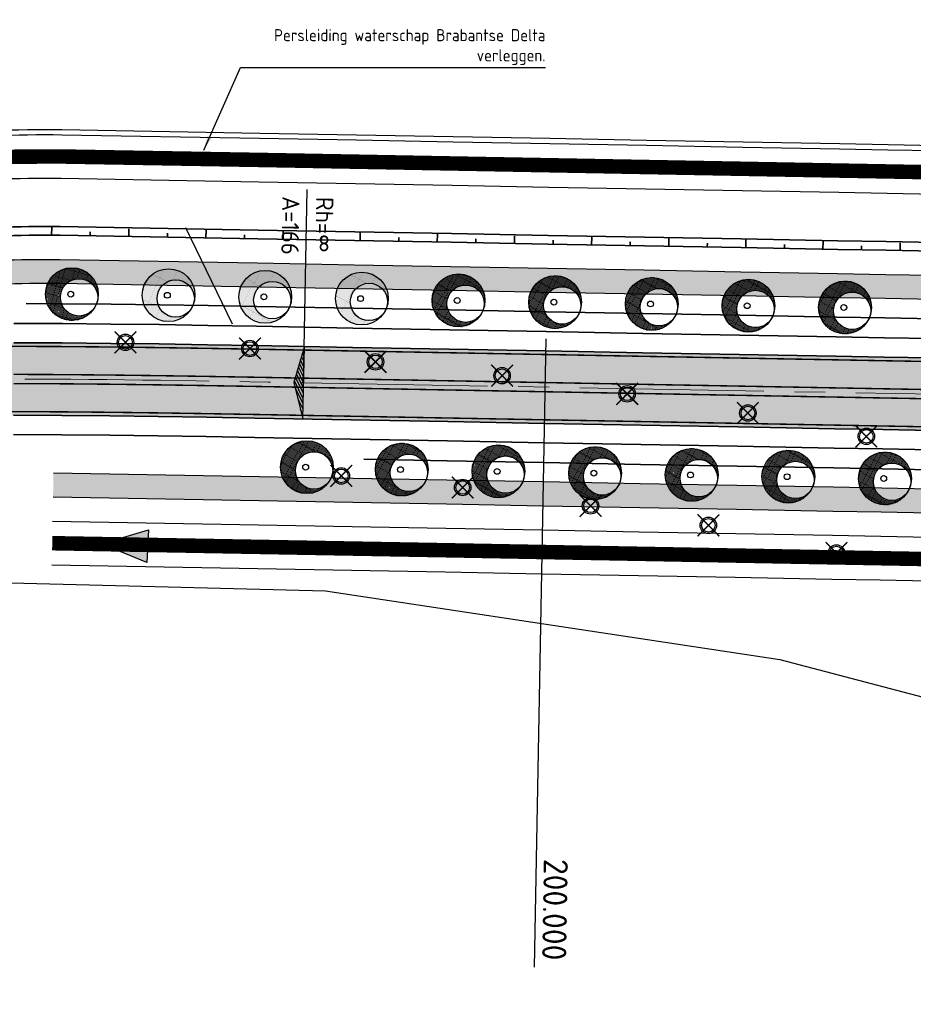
# Model space of a CAD drawing. Extents: x 100296 to 107772, y 404875 to 408930.
# Tile 3 of 97: x 100449 to 100542, y 407425 to 407527. Entities that reach past the tile are written whole.
import ezdxf

# ---------------------------------------------------------------- set-up
doc = ezdxf.new("R2010")
doc.units = 0
doc.linetypes.add('CENTER2', pattern=[28.575, 19.05, -3.175, 3.175, -3.175])
doc.linetypes.add('VW-3-3_STREEP', pattern=[6, 3, -3])
for name, color, linetype in [('c3d-alignment_labeling', 7, 'Continuous'), ('n-xx-gw-waterlijn-gd', 161, 'Continuous'), ('TDNA----_main_road_asphalt', 251, 'Continuous'), ('TDNA----_nw boom', 94, 'Continuous'), ('TDNA----_nw fietspad', 254, 'Continuous'), ('TDNA----_stroomrichting', 160, 'Continuous'), ('TDNA----_verkanting', 250, 'Continuous'), ('TDNL----_helling', 1, 'Continuous'), ('TDNL----_nw boom', 84, 'Continuous'), ('TDNL----_nw fietspad', 2, 'Continuous'), ('TDNL----_plangrens', 4, 'ENV-L14'), ('TDNL----_rooien', 10, 'Continuous'), ('TDNL----_stroomrichting', 170, 'Continuous'), ('TDNL----_verkanting', 1, 'Continuous'), ('TTNM----_maatvoering', 7, 'Continuous')]:
    doc.layers.add(name, color=color, linetype=linetype)
for name, color, linetype, lineweight in [('n-we-am_as_weg_hoofdrijbaan_klotoide-g', 1, 'CENTER2', 18), ('n-we-am_as_weg_hoofdrijbaan_rechtstand-g', 1, 'CENTER2', 18), ('n-we-gr-boom_groep-g', 92, 'ENV-L13', 35), ('n-we-gw-grondwerk-g', 2, 'Continuous', 35), ('n-we-vh-verharding_asfalt-g', 7, 'Continuous', 35), ('n-we-vh-verharding_kantverharding-g', 3, 'Continuous', 35), ('n-we-vw-markering_langs_streep_33_015-g', 7, 'VW-3-3_STREEP', 35), ('n-we-vw-markering_langs_streep_doorgetrokken_015-g', 7, 'Continuous', 35)]:
    doc.layers.add(name, color=color, linetype=linetype, lineweight=lineweight)
doc.layers.add('n-we-gw-grondwerk_berm-g', color=1, linetype='Continuous', lineweight=35, plot=False)
doc.styles.add('ENV-P', font='ISOCP.SHX')
doc.styles.add('NLCS-ISO', font='NLCS-ISO.ttf')
doc.linetypes.add('ENV-L13', pattern='A,12.5,-1.25,[144,env-shp.shx,S=0.125,R=0,X=0,Y=0],-1.25', length=15)
doc.linetypes.add('ENV-L14', pattern='A,12.5,-1.25,[144,env-shp.shx,S=0.125,R=0,X=0,Y=0.75],-1.25', length=15)
doc.dimstyles.new('ENVIRO2', dxfattribs={"dimtxt": 2.5, "dimasz": 3, "dimexe": 2.5, "dimexo": 0.63, "dimgap": 1.5, "dimtad": 1, "dimzin": 0, "dimdsep": 46, "dimtxsty": 'ENV-P', "dimcen": 2.5, "dimse1": 1, "dimse2": 1, "dimclrd": 1, "dimclrt": 2, "dimadec": 0, "dimazin": 0, "dimtfac": 0.9, "dimtmove": 0, "dimatfit": 3, "dimfxl": 1, "dimtolj": 1, "dimtzin": 0, "dimarcsym": 0})

# ---------------------------------------------------------------- blocks, each defined once
blk = doc.blocks.new('nw boom')
at = {"layer": 'TDNA----_nw boom'}
h = blk.add_hatch(dxfattribs=at)
h.set_pattern_fill('ENV-A59', color=254, scale=0.1)
h.set_pattern_definition([(0, (0, 0), (0.05, 0.1), [0, -0.1])])
h.paths.add_polyline_path([(2.8, -0.32, -0.056269), (2.75, -0.75, 0.071071), (2.86, 0.01, 1), (-2.6, 0.01, 0.750383), (2.43, -1.45, -0.727591), (-1.07, -0.32, -1)])
at = {"layer": 'TDNL----_nw boom'}
for centre, radius in [((0.13, 0.01), 2.73), ((0.87, -0.32), 1.93), ((0, 0), 0.301)]:
    blk.add_circle(centre, radius, dxfattribs=at)
blk = doc.blocks.new('051bm002')
at = {"layer": 'TDNL----_rooien', "const_width": 0.15, "flags": 128}
for points in [[(-1.125, -1.125), (1.125, 1.125)], [(-1.125, 1.125), (1.125, -1.125)]]:
    blk.add_lwpolyline(points, dxfattribs=at)
at = {"layer": 'TDNL----_rooien'}
for radius in [0.853, 0.703]:
    blk.add_circle((0, 0), radius, dxfattribs=at)
blk = doc.blocks.new('stroomrichting')
at = {"layer": 'TDNA----_stroomrichting'}
h = blk.add_hatch(color=256, dxfattribs=at)
h.dxf.hatch_style = 1
h.paths.add_polyline_path([(-4.77, 1.69), (0, 0), (-4.77, -1.69)])
at = {"layer": 'TDNL----_stroomrichting'}
blk.add_lwpolyline([(-4.77, 1.69), (0, 0), (0, 0), (-4.77, -1.69)], close=True, dxfattribs=at)

msp = doc.modelspace()

# ---------------------------------------------------------------- hatches: boundary and pattern name
at = {"layer": 'TDNA----_main_road_asphalt'}
h = msp.add_hatch(color=256, dxfattribs=at)
edge = h.paths.add_edge_path()
edge.add_line((100649.047, 407491.101), (100648.962, 407481.683))
edge.add_line((100648.962, 407481.683), (100631.15, 407482.756))
edge.add_arc((100617.161, 407247.659), 235.512, 86.59462, 89.05394)
edge.add_line((100621.049, 407483.139), (100613.388, 407483.28))
edge.add_line((100613.388, 407483.28), (100603.389, 407483.463))
edge.add_line((100603.389, 407483.463), (100593.391, 407483.647))
edge.add_line((100593.391, 407483.647), (100583.393, 407483.83))
edge.add_line((100583.393, 407483.83), (100573.394, 407484.014))
edge.add_line((100573.394, 407484.014), (100563.396, 407484.197))
edge.add_line((100563.396, 407484.197), (100553.398, 407484.381))
edge.add_line((100553.398, 407484.381), (100548.398, 407484.473))
edge.add_line((100548.398, 407484.473), (100543.399, 407484.564))
edge.add_line((100543.399, 407484.564), (100538.4, 407484.656))
edge.add_line((100538.4, 407484.656), (100533.401, 407484.748))
edge.add_line((100533.401, 407484.748), (100523.403, 407484.931))
edge.add_line((100523.403, 407484.931), (100513.404, 407485.115))
edge.add_line((100513.404, 407485.115), (100503.406, 407485.298))
edge.add_line((100503.406, 407485.298), (100493.408, 407485.482))
edge.add_line((100493.408, 407485.482), (100483.409, 407485.665))
edge.add_line((100483.409, 407485.665), (100473.413, 407485.848))
edge.add_line((100473.413, 407485.848), (100468.419, 407485.934))
edge.add_line((100468.419, 407485.934), (100463.428, 407486.011))
edge.add_line((100463.428, 407486.011), (100458.44, 407486.075))
edge.add_line((100458.44, 407486.075), (100453.456, 407486.121))
edge.add_line((100453.456, 407486.121), (100448.474, 407486.144))
edge.add_line((100448.474, 407486.144), (100443.496, 407486.139))
edge.add_line((100443.496, 407486.139), (100438.522, 407486.104))
edge.add_line((100438.522, 407486.104), (100433.552, 407486.032))
edge.add_line((100433.552, 407486.032), (100428.585, 407485.92))
edge.add_line((100428.585, 407485.92), (100423.623, 407485.762))
edge.add_line((100423.623, 407485.762), (100418.666, 407485.556))
edge.add_line((100418.666, 407485.556), (100413.712, 407485.298))
edge.add_line((100413.712, 407485.298), (100408.761, 407484.988))
edge.add_line((100408.761, 407484.988), (100403.813, 407484.627))
edge.add_line((100403.813, 407484.627), (100398.869, 407484.214))
edge.add_line((100398.869, 407484.214), (100393.93, 407483.75))
edge.add_line((100393.93, 407483.75), (100388.996, 407483.235))
edge.add_line((100388.996, 407483.235), (100384.068, 407482.668))
edge.add_line((100384.068, 407482.668), (100379.146, 407482.049))
edge.add_line((100379.146, 407482.049), (100374.23, 407481.38))
edge.add_line((100374.23, 407481.38), (100369.322, 407480.659))
edge.add_line((100369.322, 407480.659), (100364.418, 407479.889))
edge.add_line((100364.418, 407479.889), (100359.518, 407479.072))
edge.add_line((100359.518, 407479.072), (100354.622, 407478.215))
edge.add_line((100354.622, 407478.215), (100349.729, 407477.321))
edge.add_line((100349.729, 407477.321), (100344.839, 407476.394))
edge.add_line((100344.839, 407476.394), (100339.951, 407475.44))
edge.add_line((100339.951, 407475.44), (100335.063, 407474.462))
edge.add_line((100335.063, 407474.462), (100330.176, 407473.465))
edge.add_line((100330.176, 407473.465), (100325.289, 407472.453))
edge.add_line((100325.289, 407472.453), (100320.4, 407471.431))
edge.add_line((100320.4, 407471.431), (100315.509, 407470.403))
edge.add_line((100315.509, 407470.403), (100305.747, 407468.349))
edge.add_line((100305.747, 407468.349), (100304.18, 407475.684))
edge.add_line((100304.18, 407475.684), (100304.203, 407475.688))
edge.add_line((100304.203, 407475.688), (100313.965, 407477.742))
edge.add_line((100313.965, 407477.742), (100318.861, 407478.771))
edge.add_line((100318.861, 407478.771), (100323.76, 407479.795))
edge.add_line((100323.76, 407479.795), (100328.665, 407480.811))
edge.add_line((100328.665, 407480.811), (100333.577, 407481.813))
edge.add_line((100333.577, 407481.813), (100338.495, 407482.797))
edge.add_line((100338.495, 407482.797), (100343.421, 407483.759))
edge.add_line((100343.421, 407483.759), (100348.356, 407484.694))
edge.add_line((100348.356, 407484.694), (100353.3, 407485.598))
edge.add_line((100353.3, 407485.598), (100358.254, 407486.465))
edge.add_line((100358.254, 407486.465), (100363.219, 407487.292))
edge.add_line((100363.219, 407487.292), (100368.194, 407488.074))
edge.add_line((100368.194, 407488.074), (100373.179, 407488.806))
edge.add_line((100373.179, 407488.806), (100378.172, 407489.486))
edge.add_line((100378.172, 407489.486), (100383.172, 407490.114))
edge.add_line((100383.172, 407490.114), (100388.178, 407490.69))
edge.add_line((100388.178, 407490.69), (100393.19, 407491.213))
edge.add_line((100393.19, 407491.213), (100398.207, 407491.685))
edge.add_line((100398.207, 407491.685), (100403.228, 407492.104))
edge.add_line((100403.228, 407492.104), (100408.254, 407492.471))
edge.add_line((100408.254, 407492.471), (100413.283, 407492.785))
edge.add_line((100413.283, 407492.785), (100418.315, 407493.048))
edge.add_line((100418.315, 407493.048), (100423.35, 407493.257))
edge.add_line((100423.35, 407493.257), (100428.383, 407493.417))
edge.add_line((100428.383, 407493.417), (100433.414, 407493.531))
edge.add_line((100433.414, 407493.531), (100438.442, 407493.603))
edge.add_line((100438.442, 407493.603), (100443.467, 407493.639))
edge.add_line((100443.467, 407493.639), (100448.49, 407493.644))
edge.add_line((100448.49, 407493.644), (100453.508, 407493.62))
edge.add_line((100453.508, 407493.62), (100458.523, 407493.575))
edge.add_line((100458.523, 407493.575), (100463.535, 407493.511))
edge.add_line((100463.535, 407493.511), (100468.543, 407493.433))
edge.add_line((100468.543, 407493.433), (100473.547, 407493.347))
edge.add_line((100473.547, 407493.347), (100483.547, 407493.164))
edge.add_line((100483.547, 407493.164), (100493.545, 407492.98))
edge.add_line((100493.545, 407492.98), (100503.544, 407492.797))
edge.add_line((100503.544, 407492.797), (100513.542, 407492.613))
edge.add_line((100513.542, 407492.613), (100523.54, 407492.43))
edge.add_line((100523.54, 407492.43), (100533.539, 407492.246))
edge.add_line((100533.539, 407492.246), (100538.538, 407492.155))
edge.add_line((100538.538, 407492.155), (100543.537, 407492.063))
edge.add_line((100543.537, 407492.063), (100548.536, 407491.971))
edge.add_line((100548.536, 407491.971), (100553.535, 407491.88))
edge.add_line((100553.535, 407491.88), (100563.534, 407491.696))
edge.add_line((100563.534, 407491.696), (100573.532, 407491.513))
edge.add_line((100573.532, 407491.513), (100583.53, 407491.329))
edge.add_line((100583.53, 407491.329), (100593.529, 407491.146))
edge.add_line((100593.529, 407491.146), (100603.527, 407490.962))
edge.add_line((100603.527, 407490.962), (100613.525, 407490.779))
edge.add_line((100613.525, 407490.779), (100621.209, 407490.644))
edge.add_arc((100625.796, 407740.602), 250, 268.94869, 271.32981)
edge.add_line((100631.598, 407490.67), (100646.737, 407491.021))
edge.add_arc((100644.417, 407590.994), 100, 271.32981, 272.65389)
at = {"layer": 'TDNA----_nw fietspad'}
h = msp.add_hatch(color=256, dxfattribs=at)
h.dxf.hatch_style = 1
edge = h.paths.add_edge_path()
edge.add_line((100380.621, 407495.361), (100440.714, 407501.699))
edge.add_arc((100451.465, 407399.764), 102.5, 89.00917, 96.02068, ccw=False)
edge.add_line((100453.237, 407502.249), (100473.701, 407501.895))
edge.add_line((100473.701, 407501.895), (100483.704, 407501.712))
edge.add_line((100483.704, 407501.712), (100493.702, 407501.529))
edge.add_line((100493.702, 407501.529), (100503.701, 407501.345))
edge.add_line((100503.701, 407501.345), (100513.699, 407501.162))
edge.add_line((100513.699, 407501.162), (100523.697, 407500.979))
edge.add_line((100523.697, 407500.979), (100533.696, 407500.795))
edge.add_line((100533.696, 407500.795), (100538.695, 407500.703))
edge.add_line((100538.695, 407500.703), (100543.694, 407500.612))
edge.add_line((100543.694, 407500.612), (100548.693, 407500.52))
edge.add_line((100548.693, 407500.52), (100553.692, 407500.428))
edge.add_line((100553.692, 407500.428), (100563.69, 407500.245))
edge.add_line((100563.69, 407500.245), (100573.689, 407500.061))
edge.add_line((100573.689, 407500.061), (100583.687, 407499.878))
edge.add_line((100583.687, 407499.878), (100593.685, 407499.694))
edge.add_line((100593.685, 407499.694), (100603.684, 407499.511))
edge.add_line((100603.684, 407499.511), (100613.68, 407499.327))
edge.add_line((100613.68, 407499.327), (100621.345, 407499.193))
edge.add_arc((100625.796, 407740.602), 241.45, 268.94387, 271.32981)
edge.add_line((100631.399, 407499.217), (100646.397, 407499.565))
edge.add_arc((100644.18, 407595.04), 95.5, 271.32981, 275.35834)
edge.add_line((100653.098, 407499.957), (100668.849, 407501.434))
edge.add_arc((100667.635, 407514.378), 13, 275.35834, 318.5366)
edge.add_arc((100700.389, 407485.436), 30.708, 27.79349, 138.53684, ccw=False)
edge.add_arc((100733.305, 407502.787), 6.5, 207.7991, 267.31122)
edge.add_arc((100732.742, 407490.8), 5.5, -1.05257, 87.31126, ccw=False)
edge.add_line((100738.241, 407490.699), (100738.232, 407490.178))
edge.add_line((100738.232, 407490.178), (100735.735, 407490.363))
edge.add_line((100735.735, 407490.363), (100735.742, 407490.745))
edge.add_arc((100732.742, 407490.8), 3, 358.94741, 447.31124)
edge.add_arc((100733.305, 407502.787), 9, 207.7991, 267.31122, ccw=False)
edge.add_arc((100700.389, 407485.436), 28.208, 27.79325, 138.5366)
edge.add_arc((100667.635, 407514.378), 15.5, 275.35834, 318.5366, ccw=False)
edge.add_line((100669.082, 407498.945), (100653.332, 407497.468))
edge.add_arc((100644.18, 407595.04), 98, 271.32981, 275.35834, ccw=False)
edge.add_line((100646.455, 407497.066), (100631.457, 407496.718))
edge.add_arc((100625.796, 407740.602), 243.95, 268.94387, 271.32981, ccw=False)
edge.add_line((100621.299, 407496.694), (100613.636, 407496.828))
edge.add_line((100613.636, 407496.828), (100603.638, 407497.011))
edge.add_line((100603.638, 407497.011), (100593.64, 407497.195))
edge.add_line((100593.64, 407497.195), (100583.641, 407497.378))
edge.add_line((100583.641, 407497.378), (100573.643, 407497.562))
edge.add_line((100573.643, 407497.562), (100563.645, 407497.745))
edge.add_line((100563.645, 407497.745), (100553.646, 407497.928))
edge.add_line((100553.646, 407497.928), (100548.647, 407498.02))
edge.add_line((100548.647, 407498.02), (100543.648, 407498.112))
edge.add_line((100543.648, 407498.112), (100538.649, 407498.204))
edge.add_line((100538.649, 407498.204), (100533.65, 407498.295))
edge.add_line((100533.65, 407498.295), (100523.651, 407498.479))
edge.add_line((100523.651, 407498.479), (100513.653, 407498.662))
edge.add_line((100513.653, 407498.662), (100503.655, 407498.846))
edge.add_line((100503.655, 407498.846), (100493.656, 407499.029))
edge.add_line((100493.656, 407499.029), (100483.658, 407499.213))
edge.add_line((100483.658, 407499.213), (100473.655, 407499.396))
edge.add_line((100473.655, 407499.396), (100453.194, 407499.75))
edge.add_arc((100451.465, 407399.764), 100, 89.00917, 96.02068)
edge.add_line((100440.976, 407499.213), (100380.883, 407492.875))
edge.add_line((100380.883, 407492.875), (100380.621, 407495.361))
h = msp.add_hatch(color=256, dxfattribs=at)
h.dxf.hatch_style = 1
edge = h.paths.add_edge_path()
edge.add_line((100666.539, 407474.33), (100650.318, 407475.533))
edge.add_arc((100643.372, 407381.84), 93.95, 85.75988, 86.55793)
edge.add_line((100649.012, 407475.62), (100631.088, 407476.698))
edge.add_arc((100616.442, 407233.188), 243.95, 86.55793, 89.05321)
edge.add_line((100620.473, 407477.105), (100613.277, 407477.231))
edge.add_line((100613.277, 407477.231), (100603.278, 407477.414))
edge.add_line((100603.278, 407477.414), (100593.28, 407477.598))
edge.add_line((100593.28, 407477.598), (100583.282, 407477.781))
edge.add_line((100583.282, 407477.781), (100573.283, 407477.965))
edge.add_line((100573.283, 407477.965), (100563.285, 407478.148))
edge.add_line((100563.285, 407478.148), (100553.287, 407478.332))
edge.add_line((100553.287, 407478.332), (100548.287, 407478.424))
edge.add_line((100548.287, 407478.424), (100543.288, 407478.515))
edge.add_line((100543.288, 407478.515), (100538.289, 407478.607))
edge.add_line((100538.289, 407478.607), (100533.29, 407478.699))
edge.add_line((100533.29, 407478.699), (100523.292, 407478.882))
edge.add_line((100523.292, 407478.882), (100513.293, 407479.066))
edge.add_line((100513.293, 407479.066), (100503.295, 407479.249))
edge.add_line((100503.295, 407479.249), (100493.297, 407479.433))
edge.add_line((100493.297, 407479.433), (100452.597, 407480.162))
edge.add_line((100452.597, 407480.162), (100452.553, 407477.663))
edge.add_line((100452.553, 407477.663), (100493.251, 407476.933))
edge.add_line((100493.251, 407476.933), (100503.249, 407476.75))
edge.add_line((100503.249, 407476.75), (100513.248, 407476.566))
edge.add_line((100513.248, 407476.566), (100523.246, 407476.383))
edge.add_line((100523.246, 407476.383), (100533.244, 407476.199))
edge.add_line((100533.244, 407476.199), (100538.243, 407476.107))
edge.add_line((100538.243, 407476.107), (100543.242, 407476.016))
edge.add_line((100543.242, 407476.016), (100548.242, 407475.924))
edge.add_line((100548.242, 407475.924), (100553.241, 407475.832))
edge.add_line((100553.241, 407475.832), (100563.239, 407475.649))
edge.add_line((100563.239, 407475.649), (100573.237, 407475.465))
edge.add_line((100573.237, 407475.465), (100583.236, 407475.282))
edge.add_line((100583.236, 407475.282), (100593.234, 407475.098))
edge.add_line((100593.234, 407475.098), (100603.232, 407474.915))
edge.add_line((100603.232, 407474.915), (100613.233, 407474.731))
edge.add_line((100613.233, 407474.731), (100620.431, 407474.605))
edge.add_arc((100616.442, 407233.188), 241.45, 86.55793, 89.05322, ccw=False)
edge.add_line((100630.938, 407474.203), (100648.862, 407473.125))
edge.add_arc((100643.371, 407381.833), 91.457, 85.75988, 86.55793, ccw=False)
edge.add_line((100650.133, 407473.039), (100666.355, 407471.837))
edge.add_arc((100665.393, 407458.872), 13, 42.99156, 85.75988, ccw=False)
edge.add_line((100674.902, 407467.737), (100684.567, 407457.37))
edge.add_arc((100675.058, 407448.506), 13, 7.05271, 42.99156, ccw=False)
edge.add_arc((100791.447, 407462.905), 104.277, 187.05271, 229.44979)
edge.add_line((100723.655, 407383.672), (100724.665, 407386.102))
edge.add_arc((100791.447, 407462.905), 101.777, 187.05271, 228.99209, ccw=False)
edge.add_arc((100675.058, 407448.506), 15.5, 7.05271, 42.99156)
edge.add_line((100686.395, 407459.075), (100676.731, 407469.442))
edge.add_arc((100665.393, 407458.872), 15.5, 42.99156, 85.75988)
at = {"layer": 'TDNA----_verkanting'}
h = msp.add_hatch(dxfattribs=at)
h.set_pattern_fill('ANSI31', color=256, scale=2, angle=71.17157)
h.set_pattern_definition([(116.17157086, (188835.76906, -3029.8881), (-0.22436933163, -0.11026514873), [])])
h.paths.add_polyline_path([(100478.55, 407493.256), (100477.468, 407489.525), (100478.399, 407485.757)])

# ---------------------------------------------------------------- linework, layer by layer
at = {"layer": 'c3d-alignment_labeling'}
for p, q in [((100478.468, 407489.506), (100478.835, 407509.503)), ((100502.374, 407429.058), (100503.567, 407494.047))]:
    msp.add_line(p, q, dxfattribs=at)
at = {"layer": 'n-we-am_as_weg_hoofdrijbaan_klotoide-g', "flags": 128}
msp.add_lwpolyline([(100421.069, 407489.416), (100422.919, 407489.489), (100424.77, 407489.555), (100426.621, 407489.615), (100428.472, 407489.668), (100430.323, 407489.715), (100432.174, 407489.756), (100434.026, 407489.791), (100435.878, 407489.821), (100437.729, 407489.845), (100439.581, 407489.864), (100441.433, 407489.879), (100443.285, 407489.889), (100445.137, 407489.894), (100446.989, 407489.895), (100448.84, 407489.893), (100450.692, 407489.886), (100452.544, 407489.877), (100454.396, 407489.864), (100456.248, 407489.848), (100458.1, 407489.829), (100459.951, 407489.808), (100461.803, 407489.784), (100463.655, 407489.759), (100465.506, 407489.731), (100467.358, 407489.702), (100469.21, 407489.672), (100471.061, 407489.64), (100472.913, 407489.607), (100474.765, 407489.574), (100476.616, 407489.54), (100478.468, 407489.506)], dxfattribs=at)
at = {"layer": 'n-we-am_as_weg_hoofdrijbaan_rechtstand-g', "flags": 128}
msp.add_lwpolyline([(100478.468, 407489.506), (101495.162, 407470.849)], dxfattribs=at)
at = {"layer": 'n-we-gw-grondwerk-g'}
for p, q in [((100452.404, 407504.76), (100452.411, 407505.56)), ((100456.395, 407504.695), (100456.402, 407505.095)), ((100460.385, 407504.626), (100460.399, 407505.426)), ((100468.366, 407504.485), (100468.38, 407505.285)), ((100476.346, 407504.342), (100476.36, 407505.142)), ((100464.375, 407504.556), (100464.382, 407504.956)), ((100472.356, 407504.414), (100472.363, 407504.814)), ((100480.336, 407504.271), (100480.344, 407504.671)), ((100484.327, 407504.199), (100484.341, 407504.999)), ((100488.317, 407504.128), (100488.324, 407504.528)), ((100492.307, 407504.055), (100492.322, 407504.855)), ((100496.297, 407503.982), (100496.305, 407504.382)), ((100500.288, 407503.909), (100500.302, 407504.708)), ((100504.278, 407503.835), (100504.285, 407504.235)), ((100508.268, 407503.762), (100508.283, 407504.562)), ((100512.258, 407503.689), (100512.266, 407504.089)), ((100516.249, 407503.616), (100516.263, 407504.415)), ((100524.229, 407503.469), (100524.244, 407504.269)), ((100532.21, 407503.323), (100532.224, 407504.123)), ((100520.239, 407503.542), (100520.246, 407503.942)), ((100528.219, 407503.396), (100528.227, 407503.796)), ((100536.2, 407503.249), (100536.207, 407503.649)), ((100540.19, 407503.176), (100540.205, 407503.976))]:
    msp.add_line(p, q, dxfattribs=at)
for points in [[(100393.885, 407500.179), (100440.357, 407505.08, -0.030603), (100453.296, 407505.649), (100473.76, 407505.295), (100483.766, 407505.112), (100493.765, 407504.928), (100503.763, 407504.745), (100513.761, 407504.561), (100523.76, 407504.378), (100533.758, 407504.194), (100538.757, 407504.103), (100543.756, 407504.011), (100548.755, 407503.919), (100553.755, 407503.828), (100563.753, 407503.644), (100573.751, 407503.461), (100583.749, 407503.277), (100593.748, 407503.094), (100603.746, 407502.91), (100613.742, 407502.727), (100621.405, 407502.593, 0.010411), (100631.32, 407502.616), (100646.318, 407502.964, 0.0175796)], [(100394.076, 407499.303), (100440.452, 407504.185, -0.030603), (100453.281, 407504.749), (100473.744, 407504.395), (100483.75, 407504.212), (100493.748, 407504.029), (100503.746, 407503.845), (100513.745, 407503.662), (100523.743, 407503.478), (100533.741, 407503.295), (100538.741, 407503.203), (100543.74, 407503.111), (100548.739, 407503.019), (100553.738, 407502.928), (100563.736, 407502.744), (100573.735, 407502.561), (100583.733, 407502.377), (100593.731, 407502.194), (100603.73, 407502.01), (100613.726, 407501.827), (100621.389, 407501.693, 0.010411), (100631.341, 407501.717), (100646.338, 407502.065, 0.0175796)]]:
    msp.add_lwpolyline(points, format="xyb", dxfattribs=at)
at = {"layer": 'n-we-gw-grondwerk_berm-g', "flags": 128}
for points in [[(100449.782, 407497.688), (100453.537, 407497.67), (100458.568, 407497.624), (100463.593, 407497.56), (100468.61, 407497.483), (100473.619, 407497.396), (100483.621, 407497.213), (100493.62, 407497.03), (100503.618, 407496.846), (100513.616, 407496.663), (100523.615, 407496.479), (100533.613, 407496.296), (100538.612, 407496.204), (100543.611, 407496.112), (100548.61, 407496.021), (100553.61, 407495.929), (100563.608, 407495.745), (100573.606, 407495.562), (100583.605, 407495.378), (100593.603, 407495.195), (100603.601, 407495.011), (100613.599, 407494.828), (100621.261, 407494.687)], [(100484.705, 407481.591), (100493.333, 407481.432), (100503.332, 407481.249), (100513.33, 407481.065), (100523.328, 407480.882), (100533.327, 407480.698), (100538.326, 407480.607), (100543.325, 407480.515), (100548.324, 407480.423), (100553.323, 407480.331), (100563.322, 407480.148), (100573.32, 407479.965), (100583.318, 407479.781), (100593.317, 407479.598), (100603.315, 407479.414), (100613.313, 407479.231), (100620.975, 407479.09)]]:
    msp.add_lwpolyline(points, dxfattribs=at)
at = {"layer": 'n-we-vh-verharding_asfalt-g', "flags": 128}
for points in [[(100448.494, 407495.644), (100453.522, 407495.62), (100458.545, 407495.575), (100463.563, 407495.511), (100468.576, 407495.433), (100473.583, 407495.346), (100483.584, 407495.164), (100493.582, 407494.98), (100503.58, 407494.797), (100513.579, 407494.613), (100523.577, 407494.43), (100533.575, 407494.246), (100538.574, 407494.154), (100543.574, 407494.063), (100548.573, 407493.971), (100553.572, 407493.879), (100563.57, 407493.696), (100573.569, 407493.512), (100583.567, 407493.329), (100593.565, 407493.145), (100603.564, 407492.962), (100613.562, 407492.778), (100621.227, 407492.638)], [(100448.47, 407484.144), (100453.442, 407484.121), (100458.418, 407484.075), (100463.399, 407484.012), (100468.386, 407483.934), (100473.377, 407483.848), (100483.373, 407483.665), (100493.371, 407483.482), (100503.369, 407483.299), (100513.368, 407483.115), (100523.366, 407482.932), (100533.364, 407482.748), (100538.363, 407482.656), (100543.363, 407482.565), (100548.362, 407482.473), (100553.361, 407482.381), (100563.359, 407482.198), (100573.358, 407482.014), (100583.356, 407481.831), (100593.354, 407481.647), (100603.353, 407481.464), (100613.351, 407481.28), (100621.013, 407481.14)]]:
    msp.add_lwpolyline(points, dxfattribs=at)
at = {"layer": 'n-we-vh-verharding_kantverharding-g', "flags": 128}
for points in [[(100448.49, 407493.644), (100453.508, 407493.62), (100458.523, 407493.575), (100463.535, 407493.511), (100468.543, 407493.433), (100473.547, 407493.347), (100483.547, 407493.164), (100493.545, 407492.98), (100503.544, 407492.797), (100513.542, 407492.613), (100523.54, 407492.43), (100533.539, 407492.246), (100538.538, 407492.155), (100543.537, 407492.063), (100548.536, 407491.971), (100553.535, 407491.88), (100563.534, 407491.696), (100573.532, 407491.513), (100583.53, 407491.329), (100593.529, 407491.146), (100603.527, 407490.962), (100613.525, 407490.779), (100621.187, 407490.638)], [(100448.474, 407486.144), (100453.456, 407486.121), (100458.44, 407486.075), (100463.428, 407486.011), (100468.419, 407485.934), (100473.413, 407485.848), (100483.409, 407485.665), (100493.408, 407485.482), (100503.406, 407485.298), (100513.404, 407485.115), (100523.403, 407484.931), (100533.401, 407484.748), (100538.4, 407484.656), (100543.399, 407484.564), (100548.398, 407484.473), (100553.398, 407484.381), (100563.396, 407484.197), (100573.394, 407484.014), (100583.393, 407483.83), (100593.391, 407483.647), (100603.389, 407483.463), (100613.388, 407483.28), (100621.049, 407483.139)]]:
    msp.add_lwpolyline(points, dxfattribs=at)
at = {"layer": 'n-we-vw-markering_langs_streep_33_015-g', "const_width": 0.15, "flags": 128}
msp.add_lwpolyline([(100304.257, 407475.317), (100304.28, 407475.322), (100314.043, 407477.375), (100318.938, 407478.404), (100323.837, 407479.428), (100328.741, 407480.443), (100333.651, 407481.445), (100338.568, 407482.429), (100343.492, 407483.391), (100348.425, 407484.325), (100353.366, 407485.228), (100358.317, 407486.096), (100363.279, 407486.922), (100368.25, 407487.703), (100373.232, 407488.434), (100378.221, 407489.114), (100383.217, 407489.742), (100388.219, 407490.317), (100393.227, 407490.84), (100398.24, 407491.311), (100403.257, 407491.73), (100408.279, 407492.097), (100413.304, 407492.411), (100418.333, 407492.673), (100423.363, 407492.883), (100428.393, 407493.042), (100433.421, 407493.156), (100438.446, 407493.228), (100443.469, 407493.264), (100448.489, 407493.269), (100453.506, 407493.245), (100458.519, 407493.2), (100463.529, 407493.136), (100468.536, 407493.058), (100473.54, 407492.972), (100483.54, 407492.789), (100493.538, 407492.605), (100503.537, 407492.422), (100513.535, 407492.238), (100523.533, 407492.055), (100533.532, 407491.872), (100538.531, 407491.78), (100543.53, 407491.688), (100548.529, 407491.596), (100553.528, 407491.505), (100563.527, 407491.321), (100573.525, 407491.138), (100583.523, 407490.954), (100593.522, 407490.771), (100603.52, 407490.587), (100613.518, 407490.404), (100621.18, 407490.263, 0.0097722), (100631.606, 407490.295), (100646.746, 407490.646, 0.0205892), (100652.998, 407491.126), (100662.106, 407492.049)], format="xyb", dxfattribs=at)
at = {"layer": 'n-we-vw-markering_langs_streep_33_015-g', "flags": 128}
msp.add_lwpolyline([(100305.647, 407468.711, 0.15, 0.15, 0), (100305.67, 407468.716, 0.15, 0.15, 0), (100315.432, 407470.77, 0.15, 0.15, 0), (100320.323, 407471.798, 0.15, 0.15, 0), (100325.213, 407472.82, 0.15, 0.15, 0), (100330.101, 407473.832, 0.15, 0.15, 0), (100334.989, 407474.829, 0.15, 0.15, 0), (100339.878, 407475.808, 0.15, 0.15, 0), (100344.768, 407476.762, 0.15, 0.15, 0), (100349.661, 407477.689, 0.15, 0.15, 0), (100354.556, 407478.584, 0.15, 0.15, 0), (100359.455, 407479.442, 0.15, 0.15, 0), (100364.358, 407480.259, 0.15, 0.15, 0), (100369.265, 407481.03, 0.15, 0.15, 0), (100374.177, 407481.751, 0.15, 0.15, 0), (100379.097, 407482.421, 0.15, 0.15, 0), (100384.023, 407483.04, 0.15, 0.15, 0), (100388.955, 407483.607, 0.15, 0.15, 0), (100393.893, 407484.123, 0.15, 0.15, 0), (100398.836, 407484.588, 0.15, 0.15, 0), (100403.784, 407485.001, 0.15, 0.15, 0), (100408.736, 407485.362, 0.15, 0.15, 0), (100413.691, 407485.672, 0.15, 0.15, 0), (100418.649, 407485.93, 0.15, 0.15, 0), (100423.61, 407486.137, 0.15, 0.15, 0), (100428.575, 407486.294, 0.15, 0.15, 0), (100433.545, 407486.407, 0.15, 0.15, 0), (100438.518, 407486.479, 0.15, 0.15, 0), (100443.495, 407486.514, 0.15, 0.15, 0), (100448.475, 407486.519, 0.15, 0.15, 0), (100453.458, 407486.496, 0.15, 0.15, 0), (100458.444, 407486.45, 0.15, 0.15, 0), (100463.433, 407486.386, 0.15, 0.15, 0), (100468.425, 407486.309, 0.15, 0.15, 0), (100473.42, 407486.223, 0.15, 0.15, 0), (100483.416, 407486.04, 0.15, 0.15, 0), (100493.415, 407485.857, 0.15, 0.15, 0), (100503.413, 407485.673, 0.15, 0.15, 0), (100513.411, 407485.49, 0.15, 0.15, 0), (100523.41, 407485.306, 0.15, 0.15, 0), (100533.408, 407485.123, 0.15, 0.15, 0), (100538.407, 407485.031, 0.15, 0.15, 0), (100543.406, 407484.939, 0.15, 0.15, 0), (100548.405, 407484.847, 0.15, 0.15, 0), (100553.405, 407484.756, 0.15, 0.15, 0), (100563.403, 407484.572, 0.15, 0.15, 0), (100573.401, 407484.389, 0.15, 0.15, 0), (100583.399, 407484.205, 0.15, 0.15, 0), (100593.398, 407484.022, 0.15, 0.15, 0), (100603.396, 407483.838, 0.15, 0.15, 0), (100613.394, 407483.655, 0.15, 0.15, 0), (100621.056, 407483.514, 0.15, 0.15, -0.0110181), (100631.474, 407483.112, 0.15, 0.15, 0), (100649.398, 407482.034, 0.15, 0.15, -0.0034916), (100650.797, 407481.94, 0.15, 0.15, 0), (100661.91, 407480.912, 0, 0, 0)], format="xyseb", dxfattribs=at)
at = {"layer": 'n-we-vw-markering_langs_streep_doorgetrokken_015-g', "const_width": 0.15}
for points in [[(100448.483, 407490.369), (100453.485, 407490.346), (100458.487, 407490.3), (100463.488, 407490.236), (100468.489, 407490.159), (100473.488, 407490.072), (100483.487, 407489.889), (100493.485, 407489.706), (100503.484, 407489.522), (100513.482, 407489.339), (100523.48, 407489.156), (100533.479, 407488.972), (100538.478, 407488.88), (100543.477, 407488.789), (100548.476, 407488.697), (100553.475, 407488.605), (100563.473, 407488.422), (100573.472, 407488.238), (100583.47, 407488.055), (100593.468, 407487.871), (100603.467, 407487.688), (100613.465, 407487.504), (100628.633, 407487.226), (100665.51, 407488.085)], [(100448.481, 407489.419), (100453.479, 407489.396), (100458.476, 407489.35), (100463.474, 407489.286), (100468.473, 407489.209), (100473.471, 407489.122), (100483.47, 407488.94), (100493.468, 407488.756), (100503.466, 407488.573), (100513.464, 407488.389), (100523.463, 407488.206), (100533.461, 407488.022), (100538.46, 407487.93), (100543.459, 407487.839), (100548.459, 407487.747), (100553.458, 407487.655), (100563.456, 407487.472), (100573.454, 407487.288), (100583.453, 407487.105), (100593.451, 407486.921), (100603.449, 407486.738), (100613.448, 407486.554), (100628.929, 407486.27), (100665.436, 407484.074)]]:
    msp.add_lwpolyline(points, dxfattribs=at)
at = {"layer": 'n-xx-gw-waterlijn-gd', "ltscale": 0.1, "const_width": 1.5}
for points in [[(100439.576, 407512.288, -0.03065), (100453.422, 407512.898), (100473.885, 407512.544), (100483.899, 407512.361), (100493.898, 407512.177), (100503.896, 407511.994), (100513.894, 407511.81), (100523.893, 407511.627), (100533.891, 407511.443), (100538.89, 407511.352), (100543.889, 407511.26), (100548.888, 407511.168), (100553.888, 407511.076), (100563.886, 407510.893), (100573.884, 407510.709), (100583.882, 407510.526), (100593.881, 407510.342), (100603.879, 407510.159), (100613.875, 407509.975), (100621.531, 407509.842, 0.010411), (100631.152, 407509.864), (100638.29, 407510.03, 0.3127427), (100639.654, 407512.475, 0.3127427)], [(100648.577, 407468.383), (100630.653, 407469.461, 0.010411), (100620.804, 407469.848), (100613.15, 407469.982), (100603.145, 407470.166), (100593.147, 407470.349), (100583.149, 407470.533), (100573.15, 407470.716), (100563.152, 407470.9), (100553.154, 407471.083), (100548.154, 407471.175), (100543.155, 407471.266), (100538.156, 407471.358), (100533.157, 407471.45), (100523.159, 407471.633), (100513.16, 407471.817), (100503.162, 407472), (100493.164, 407472.184), (100452.467, 407472.913)]]:
    msp.add_lwpolyline(points, format="xyb", dxfattribs=at)
at = {"layer": 'TDNL----_helling', "flags": 128}
msp.add_lwpolyline([(100471.115, 407495.546), (100466.286, 407505.537)], dxfattribs=at)
at = {"layer": 'TDNL----_nw fietspad'}
for p, q in [((100473.655, 407499.396), (100453.194, 407499.75)), ((100483.658, 407499.213), (100473.655, 407499.396)), ((100493.656, 407499.029), (100483.658, 407499.213)), ((100503.655, 407498.846), (100493.656, 407499.029)), ((100513.653, 407498.662), (100503.655, 407498.846)), ((100493.297, 407479.433), (100452.597, 407480.162)), ((100503.295, 407479.249), (100493.297, 407479.433)), ((100513.293, 407479.066), (100503.295, 407479.249)), ((100523.292, 407478.882), (100513.293, 407479.066)), ((100533.29, 407478.699), (100523.292, 407478.882)), ((100538.289, 407478.607), (100533.29, 407478.699)), ((100543.288, 407478.515), (100538.289, 407478.607))]:
    msp.add_line(p, q, dxfattribs=at)
for points in [[(100735.735, 407490.409), (100735.742, 407490.745, 0.405874), (100732.883, 407493.796, -0.2656689), (100725.343, 407498.589, 0.5246964), (100679.25, 407504.114, -0.1906619), (100669.082, 407498.945), (100653.332, 407497.468, -0.0175796), (100646.455, 407497.066), (100631.457, 407496.718, -0.010411), (100621.299, 407496.694), (100613.636, 407496.828), (100603.638, 407497.011), (100593.64, 407497.195), (100583.641, 407497.378), (100573.643, 407497.562), (100563.645, 407497.745), (100553.646, 407497.928), (100548.647, 407498.02), (100543.648, 407498.112), (100538.649, 407498.204), (100533.65, 407498.295), (100523.651, 407498.479), (100513.653, 407498.662)], [(100380.621, 407495.361), (100440.714, 407501.699, -0.030603), (100453.237, 407502.249), (100473.701, 407501.895), (100483.704, 407501.712), (100493.702, 407501.529), (100503.701, 407501.345), (100513.699, 407501.162), (100523.697, 407500.979), (100533.696, 407500.795), (100538.695, 407500.703), (100543.694, 407500.612), (100548.693, 407500.52), (100553.692, 407500.428), (100563.69, 407500.245), (100573.689, 407500.061), (100583.687, 407499.878), (100593.685, 407499.694), (100603.684, 407499.511), (100613.68, 407499.327), (100621.345, 407499.193, 0.010411), (100631.399, 407499.217), (100646.397, 407499.565, 0.0175796)], [(100648.862, 407473.125), (100630.938, 407474.203, 0.010411), (100620.892, 407474.597), (100613.233, 407474.731), (100603.232, 407474.915), (100593.234, 407475.098), (100583.236, 407475.282), (100573.237, 407475.465), (100563.239, 407475.649), (100553.241, 407475.832), (100548.242, 407475.924), (100543.242, 407476.016), (100538.243, 407476.107), (100533.244, 407476.199), (100523.246, 407476.383), (100513.248, 407476.566), (100503.249, 407476.75), (100493.251, 407476.933), (100452.553, 407477.663)]]:
    msp.add_lwpolyline(points, format="xyb", dxfattribs=at)
msp.add_arc((100451.465, 407399.764), 100, 89.00917, 96.02068, dxfattribs=at)
at = {"layer": 'TDNL----_plangrens', "flags": 128}
msp.add_lwpolyline([(100739.287, 407413.077, -0.1432469), (100723.751, 407449.32, -0.2568121), (100723.984, 407450.243), (100744.992, 407466.294, -0.1251982), (100746.663, 407466.988), (100748.19, 407467.146, -0.0166228), (100754.006, 407467.496), (100782.803, 407465.563), (100787.864, 407465.328), (100792.837, 407465.08), (100797.812, 407464.817), (100802.786, 407464.541), (100807.759, 407464.25), (100812.732, 407463.944), (100817.668, 407463.625), (100822.562, 407463.247), (100827.487, 407462.797), (100832.453, 407462.323), (100837.423, 407461.834), (100842.46, 407461.322), (100847.545, 407460.885), (100852.562, 407460.5), (100857.533, 407460.103), (100862.504, 407459.692), (100867.238, 407459.286), (100871.955, 407458.564), (100877.078, 407457.746), (100882.136, 407457.162), (100887.216, 407456.446), (100892.394, 407455.977), (100897.375, 407455.526), (100902.345, 407455.06), (100907.315, 407454.58), (100912.26, 407454.087), (100917.179, 407453.55), (100922.047, 407452.969), (100926.848, 407452.286), (100931.718, 407451.454), (100936.746, 407450.579), (100941.787, 407449.777), (100946.892, 407448.968), (100952.163, 407448.3), (100957.313, 407447.881), (100962.26, 407447.463), (100966.993, 407447.018), (100971.682, 407446.292), (100976.581, 407445.431), (100981.546, 407444.544), (100986.525, 407443.64), (100991.527, 407442.74), (100992.333, 407435.384), (101010.646, 407439.363), (101044.608, 407446.751), (101045.548, 407451.865), (101045.735, 407470.838), (101152.226, 407468.563), (101153.796, 407444.826, -0.0221363), (101223.76, 407453.484, -0.0320153), (101250.534, 407454.525), (101283.164, 407454.725), (101303.289, 407454.872), (101377.701, 407457.671), (101383.509, 407454.801), (101393.978, 407453.974, 0.0109132), (101394.434, 407453.93), (101414.361, 407452.414), (101422.656, 407452.026), (101432.62, 407451.54), (101442.511, 407451.019), (101452.418, 407450.334), (101462.461, 407449.634), (101472.522, 407449.054), (101482.525, 407448.499), (101492.485, 407447.938), (101497.455, 407447.635), (101502.45, 407447.332), (101507.418, 407447.041), (101512.347, 407446.74), (101517.255, 407446.424), (101522.141, 407446.09), (101527.002, 407445.734), (101531.838, 407445.351), (101536.65, 407444.937), (101541.435, 407444.49), (101546.191, 407444.004), (101550.887, 407443.477), (101555.499, 407442.883), (101560.095, 407442.179), (101564.726, 407441.39), (101569.355, 407440.535), (101573.963, 407439.616), (101578.559, 407438.624), (101583.182, 407437.563), (101587.787, 407436.473), (101592.32, 407435.332), (101596.555, 407434.185), (101627.128, 407423.645), (101632.471, 407440.484), (101650.339, 407434.411), (101666.674, 407429.308), (101657.666, 407400.472), (101662.609, 407398.928), (101669.244, 407419.6, -0.4160609), (101672.402, 407421.214), (101686.819, 407416.5), (101691.477, 407415.007), (101696.122, 407413.52), (101700.774, 407412.031), (101705.421, 407410.544), (101710.009, 407409.059), (101714.528, 407407.51), (101719.032, 407405.884), (101723.523, 407404.191), (101728.031, 407402.419), (101732.547, 407400.629), (101737, 407398.8), (101741.422, 407396.906), (101745.812, 407394.952), (101750.14, 407392.936), (101754.442, 407390.815), (101758.812, 407388.597), (101765.285, 407385.357), (101767.304, 407384.309, -0.3046151), (101772.655, 407374.527, -0.0006844), (101772.658, 407374.512, 0.0684017), (101773.464, 407363.745, -0.1929248), (101772.206, 407356.412), (101761.363, 407339.317), (101767.937, 407334.735), (101793.57, 407316.492), (101804.78, 407330.069, -0.2278404), (101810.754, 407332.624, 0.0513532), (101821.479, 407333.256, -0.1888825), (101826.828, 407332.105), (101836.317, 407325.815, -0.0242378), (101846.077, 407317.552), (101847.526, 407316), (101850.744, 407312.46), (101853.916, 407308.88), (101857.039, 407305.263), (101860.112, 407301.608), (101862.928, 407298.166), (101916.773, 407216.982), (101968.21, 407134.086), (101972.068, 407127.404), (101996.302, 407098.101), (102005.364, 407086.792), (102008.446, 407082.877), (102011.531, 407078.915), (102014.733, 407074.987), (102018.027, 407071.2), (102021.214, 407067.381), (102024.434, 407063.511), (102027.792, 407059.702), (102031.206, 407056.045), (102034.47, 407052.266), (102037.895, 407048.536), (102041.324, 407044.881), (102044.689, 407041.193), (102048.063, 407037.491), (102051.427, 407033.785), (102054.786, 407030.066), (102058.17, 407026.353), (102061.643, 407022.587), (102065.424, 407019.109), (102069.057, 407015.625), (102072.737, 407012.176), (102076.308, 407008.7), (102079.803, 407005.117), (102083.411, 407001.494), (102087.229, 406998.062), (102090.977, 406994.666), (102094.696, 406991.276), (102098.317, 406987.825), (102101.904, 406984.315), (102105.514, 406980.761), (102109.244, 406977.285), (102112.961, 406973.868), (102116.597, 406970.418), (102120.19, 406966.919), (102123.764, 406963.392), (102127.319, 406959.845), (102130.867, 406956.286), (102134.398, 406952.732), (102137.87, 406949.135), (102141.339, 406945.515), (102144.792, 406941.893), (102148.207, 406938.285), (102151.591, 406934.704), (102154.918, 406931.144), (102158.166, 406927.572), (102161.363, 406923.995), (102164.495, 406920.416), (102167.544, 406916.826), (102170.501, 406913.207), (102173.375, 406909.554), (102176.191, 406905.846), (102178.966, 406902.102), (102181.658, 406898.316), (102184.248, 406894.458), (102186.763, 406890.533), (102189.221, 406886.554), (102191.619, 406882.559), (102193.872, 406878.49), (102196.06, 406874.348), (102198.21, 406870.172), (102200.307, 406865.974), (102202.24, 406861.91), (102208.465, 406847.878), (102209.612, 406844.537), (102211.065, 406840.064), (102212.443, 406835.567), (102213.746, 406831.048), (102214.975, 406826.503), (102216.136, 406821.917), (102217.239, 406817.284), (102218.292, 406812.607), (102219.301, 406807.886), (102219.325, 406807.772, -0.0146812), (102222.207, 406791.232), (102224.111, 406778.028, -0.0034916), (102224.274, 406776.839), (102225.121, 406769.34, 0.0616412), (102220.786, 406763.286), (102219.487, 406761.144, -0.0289493), (102216.028, 406759.554), (102209.661, 406756.643), (102212.638, 406750.132), (102212.77, 406736.71, 0.1949924), (102231.938, 406746.034, -0.1182563), (102234.99, 406749.142, -0.1890751), (102261.26, 406754.064, -0.1534905), (102274.921, 406742.523, 0.186288), (102288.242, 406736.796), (102295.508, 406736.468), (102295.097, 406742.853), (102293.275, 406749.549), (102279.285, 406779.295), (102275.599, 406787.178), (102279.459, 406788.946), (102271.403, 406806.531), (102262.454, 406826.065), (102245.515, 406863.059), (102225.87, 406905.623), (102192.806, 406977.38), (102173.546, 407019.093), (102144.19, 407082.736), (102101.988, 407174.612), (102101.566, 407175.532), (102070.447, 407156.068), (102058.354, 407182.319), (102047.54, 407175.681), (102037.739, 407186.379), (102032.874, 407192.299), (102029.255, 407196.138), (102025.828, 407199.767), (102022.406, 407203.449), (102018.903, 407207.135), (102015.389, 407210.786), (102011.829, 407214.441), (102008.182, 407218.076), (102004.49, 407221.639), (102000.843, 407225.107), (101997.258, 407228.594), (101993.628, 407232.122), (101989.961, 407235.645), (101986.287, 407239.139), (101982.618, 407242.625), (101978.923, 407246.111), (101975.212, 407249.583), (101971.51, 407253.022), (101967.847, 407256.456), (101964.19, 407259.911), (101960.538, 407263.37), (101956.974, 407266.772), (101953.536, 407270.243), (101950.022, 407273.863), (101946.432, 407277.447), (101942.909, 407281), (101939.364, 407284.602), (101935.744, 407288.247), (101932.072, 407291.848), (101928.419, 407295.428), (101924.813, 407298.944), (101921.305, 407302.533), (101917.695, 407306.239), (101913.96, 407309.964), (101910.156, 407313.597), (101906.37, 407317.173), (101902.563, 407320.729), (101898.735, 407324.275), (101894.865, 407327.796), (101890.979, 407331.268), (101887.092, 407334.706), (101883.216, 407338.102), (101879.348, 407341.51), (101875.434, 407344.911), (101871.619, 407348.185), (101855.595, 407362.909, -0.2527323), (101854.819, 407365.154, 0.1219096), (101853.161, 407385.816, 0.0255549), (101852.353, 407387.982, 0.4105883), (101795.986, 407410.505, -0.1781398), (101793.686, 407410.635), (101790.402, 407411.669), (101780.409, 407411.565), (101774.564, 407415.656), (101770.103, 407418.488), (101765.77, 407421.195), (101761.453, 407423.907), (101757.101, 407426.624), (101752.717, 407429.332), (101748.299, 407432.018), (101743.858, 407434.667), (101739.403, 407437.289), (101734.926, 407439.885), (101730.428, 407442.456), (101725.909, 407445.003), (101721.323, 407447.549), (101716.643, 407450.029), (101711.914, 407452.415), (101707.143, 407454.704), (101702.338, 407456.9), (101697.38, 407459.065), (101685.044, 407463.695, -0.1468988), (101683.593, 407464.958), (101689.246, 407482.745), (101683.893, 407484.422), (101690.31, 407504.961), (101682.103, 407507.907), (101666.15, 407456.924), (101657.685, 407459.121), (101639.766, 407464.547), (101639.685, 407464.286), (101635.455, 407465.601), (101641.237, 407483.167), (101645.307, 407495.533), (101642.08, 407496.719), (101607.129, 407511.646), (101612.392, 407526.001), (101581.993, 407524.671), (101579.507, 407517.488), (101575.394, 407510.198), (101573.121, 407508.777), (101557.269, 407506.807), (101530.824, 407506.206), (101519.057, 407505.93), (101507.29, 407505.653), (101484.731, 407504.656), (101459.497, 407502.934), (101427.265, 407501.014), (101421.153, 407500.943), (101415.041, 407500.872), (101396.604, 407500.255), (101374.489, 407495.756), (101364.292, 407497.12), (101352.064, 407497.113), (101349.584, 407498.703), (101347.492, 407498.976), (101346.248, 407498.39), (101332.711, 407497.804), (101330.029, 407500.122), (101327.997, 407500.331), (101324.518, 407498.84), (101295.003, 407497.573), (101253.763, 407494.725), (101210.414, 407493.493), (101206.788, 407493.731), (101197.064, 407494.53), (101185.904, 407498.014), (101174.033, 407511.47), (101174.455, 407521.521), (101154.625, 407522.265), (101154.208, 407511.155), (101154.051, 407506.961), (101128.647, 407505.961), (101129.038, 407486.739), (101083.087, 407487.881), (101045.912, 407488.699), (101046.337, 407524.66), (101018.197, 407520.306), (101013.516, 407520.023), (101008.506, 407519.689), (101003.328, 407519.371), (100998.019, 407518.772), (100992.877, 407518.042), (100987.831, 407517.295), (100982.874, 407516.548), (100977.976, 407515.901), (100973.021, 407515.31), (100968.036, 407514.73), (100963.064, 407514.171), (100958.089, 407513.646), (100953.019, 407513.126), (100947.903, 407512.502), (100942.897, 407511.846), (100937.935, 407511.25), (100932.946, 407510.666), (100927.968, 407510.097), (100923.119, 407509.574), (100918.262, 407509.232), (100913.265, 407508.895), (100908.271, 407508.562), (100903.281, 407508.238), (100898.297, 407507.929), (100893.313, 407507.634), (100888.336, 407507.355), (100883.34, 407507.098), (100878.168, 407506.821), (100872.915, 407506.317), (100867.833, 407505.711), (100863.07, 407505.164), (100858.33, 407504.917), (100853.369, 407504.701), (100848.387, 407504.499), (100843.339, 407504.31), (100838.25, 407504.044), (100833.228, 407503.745), (100828.244, 407503.463), (100823.26, 407503.195), (100818.326, 407502.945), (100813.419, 407502.775), (100808.465, 407502.653), (100803.484, 407502.545), (100798.504, 407502.452), (100793.522, 407502.374), (100789.347, 407502.318, -0.0124139), (100787.98, 407502.342), (100756.167, 407501.166, -0.2041488), (100733.464, 407510.682, 0.4726043), (100669.209, 407512.987, -0.1892506), (100667.842, 407512.288), (100642.492, 407510.2), (100642.192, 407512.871), (100631.088, 407512.614, -0.010411), (100621.58, 407512.591), (100613.926, 407512.725), (100603.93, 407512.908), (100593.931, 407513.092), (100583.933, 407513.275), (100573.935, 407513.459), (100563.936, 407513.642), (100553.938, 407513.826), (100548.939, 407513.918), (100543.94, 407514.009), (100538.941, 407514.101), (100533.941, 407514.193), (100523.943, 407514.376), (100513.945, 407514.56), (100503.946, 407514.743), (100493.948, 407514.927), (100483.949, 407515.11), (100473.933, 407515.293), (100453.469, 407515.647, 0.0307056), (100439.261, 407515.02), (100391.282, 407509.047), (100383.01, 407506.929), (100371.062, 407505.886), (100362.02, 407505.096), (100330.373, 407500), (100299.911, 407493.902), (100308.164, 407454.176), (100345.867, 407460.763), (100370.687, 407465.099), (100400, 407467.735), (100436.284, 407469.121), (100480.738, 407467.998), (100527.748, 407460.884), (100583.384, 407446.232), (100637.584, 407424.585), (100688.405, 407397.253), (100715.467, 407378.851), (100722.649, 407379.942), (100725.106, 407378.112), (100734.595, 407380.53), (100753.268, 407385.515), (100765.323, 407388.29), (100752.068, 407397.541)], format="xyb", close=True, dxfattribs=at)
at = {"layer": 'TDNL----_stroomrichting', "flags": 128}
for points in [[(100439.319, 407514.523, -0.0306956), (100453.461, 407515.147), (100473.924, 407514.793), (100483.94, 407514.61), (100493.939, 407514.427), (100503.937, 407514.243), (100513.936, 407514.06), (100523.934, 407513.876), (100533.932, 407513.693), (100538.931, 407513.601), (100543.931, 407513.509), (100548.93, 407513.418), (100553.929, 407513.326), (100563.927, 407513.142), (100573.925, 407512.959), (100583.924, 407512.775), (100593.922, 407512.592), (100603.92, 407512.409), (100613.917, 407512.225), (100621.571, 407512.091, 0.010411), (100631.1, 407512.114), (100636.545, 407512.24), (100637.802, 407512.553), (100637.837, 407512.77)], [(100439.833, 407510.053, -0.030603), (100453.383, 407510.648), (100473.846, 407510.294), (100483.857, 407510.111), (100493.856, 407509.928), (100503.855, 407509.744), (100513.853, 407509.561), (100523.851, 407509.377), (100533.85, 407509.194), (100538.849, 407509.102), (100543.848, 407509.01), (100548.847, 407508.918), (100553.846, 407508.827), (100563.845, 407508.643), (100573.843, 407508.46), (100583.841, 407508.276), (100593.84, 407508.093), (100603.838, 407507.909), (100613.834, 407507.726), (100621.492, 407507.592, 0.010411), (100631.204, 407507.615), (100638.343, 407507.781, 0.45612), (100641.233, 407511.27)], [(100648.712, 407470.629), (100630.788, 407471.707, 0.010411), (100620.846, 407472.098), (100613.189, 407472.232), (100603.186, 407472.415), (100593.188, 407472.599), (100583.19, 407472.782), (100573.192, 407472.966), (100563.193, 407473.149), (100553.195, 407473.333), (100548.196, 407473.424), (100543.197, 407473.516), (100538.197, 407473.608), (100533.198, 407473.7), (100523.2, 407473.883), (100513.202, 407474.067), (100503.203, 407474.25), (100493.205, 407474.434), (100452.508, 407475.163)], [(100452.427, 407470.664), (100493.122, 407469.934), (100503.121, 407469.751), (100513.119, 407469.567), (100523.117, 407469.384), (100533.116, 407469.2), (100538.115, 407469.109), (100543.114, 407469.017), (100548.113, 407468.925), (100553.112, 407468.833), (100563.111, 407468.65), (100573.109, 407468.466), (100583.107, 407468.283), (100593.106, 407468.099), (100603.104, 407467.916), (100613.111, 407467.732), (100620.763, 407467.599, -0.010411), (100630.518, 407467.215), (100648.442, 407466.137, -0.0034916)]]:
    msp.add_lwpolyline(points, format="xyb", dxfattribs=at)
at = {"layer": 'TDNL----_verkanting', "flags": 128}
msp.add_lwpolyline([(100478.55, 407493.256), (100477.468, 407489.525), (100478.399, 407485.757)], close=True, dxfattribs=at)

# ---------------------------------------------------------------- block references
at = {"layer": 'n-we-gr-boom_groep-g'}
for p, rotation in [((100454.375, 407498.663), 359.4766604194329), ((100464.374, 407498.548), 359.1130158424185), ((100474.373, 407498.382), 358.952993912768), ((100484.371, 407498.2), 358.948688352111), ((100494.369, 407498.016), 358.9486883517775), ((100504.368, 407497.833), 358.948688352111), ((100514.366, 407497.649), 358.9486883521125), ((100524.364, 407497.466), 358.948688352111), ((100534.363, 407497.282), 358.9486883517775), ((100478.687, 407480.768), 358.948688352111), ((100488.502, 407480.521), 358.948688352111), ((100498.501, 407480.337), 358.9486883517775), ((100508.499, 407480.154), 358.948688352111), ((100518.497, 407479.97), 358.9486883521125), ((100528.496, 407479.787), 358.948688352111), ((100538.494, 407479.603), 358.9486883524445)]:
    msp.add_blockref('nw boom', p, dxfattribs=dict(at, rotation=rotation))
at = {"layer": 'TDNL----_rooien'}
for p in [(100460.039, 407493.681), (100472.92, 407493.039), (100485.913, 407491.665), (100499.009, 407490.24), (100511.952, 407488.356), (100524.44, 407486.37), (100536.699, 407483.956), (100482.374, 407479.868), (100494.931, 407478.673), (100508.163, 407476.774), (100520.352, 407474.759), (100533.604, 407471.895)]:
    msp.add_blockref('051bm002', p, dxfattribs=at)
at = {"layer": 'TDNL----_stroomrichting', "rotation": 176.9641682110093}
msp.add_blockref('stroomrichting', (100457.565, 407472.847), dxfattribs=at)

# ---------------------------------------------------------------- texts
at = {"layer": 'c3d-alignment_labeling', "rotation": 268.94869, "style": 'NLCS-ISO'}
for s, insert, char_height, attachment_point in [('A=166', (100478.071, 407508.767), 1.8, 1), ('Rh=∞', (100481.57, 407508.703), 1.8, 1), ('200.000', (100503.138, 407429.794), 2.5, 9)]:
    msp.add_mtext(s, dxfattribs=dict(at, insert=insert, char_height=char_height, attachment_point=attachment_point))
at = {"layer": 'TTNM----_maatvoering', "color": 2, "insert": (100503.499, 407522.36), "char_height": 1.25, "attachment_point": 9, "style": 'ENV-P'}
msp.add_mtext('\\A1;Persleiding waterschap Brabantse Delta\\Pverleggen.', dxfattribs=at)

# ---------------------------------------------------------------- leaders
at = {"layer": 'TTNM----_maatvoering', "annotation_type": 0, "has_hookline": 1, "hookline_direction": 0, "text_width": 29.805}
msp.add_leader([(100468.135, 407513.553), (100471.944, 407522.11), (100473.444, 407522.11)], dimstyle='ENVIRO2', override={"dimscale": 0.5, "dimgap": 0.5}, dxfattribs=at)

doc.saveas('drawing.dxf')
